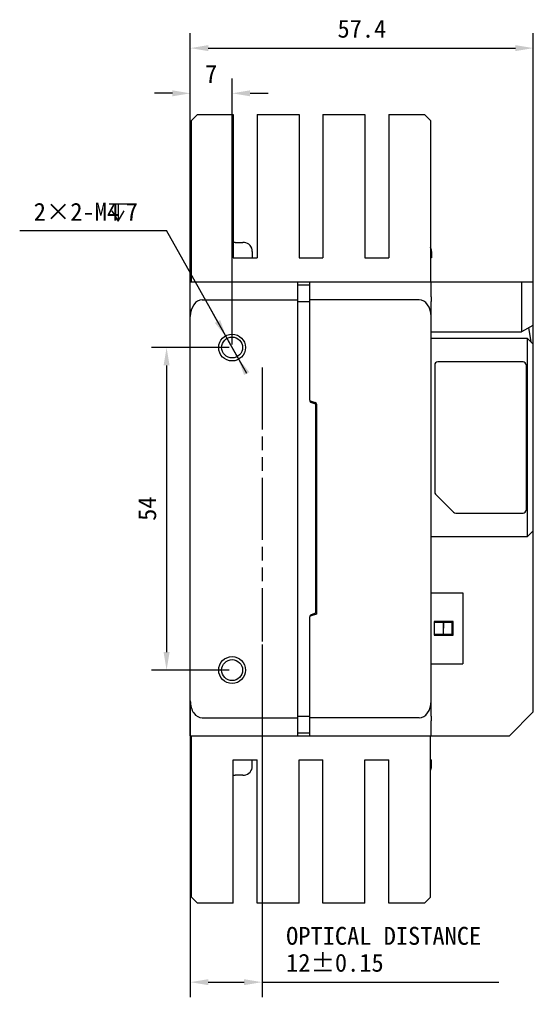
# Model space of a CAD drawing. Header units: millimetres. Extents: x 37 to 374, y 118 to 288.
# Tile 2 of 4: x 185 to 271, y 118 to 283. Entities that reach past the tile are written whole.
import ezdxf

# ---------------------------------------------------------------- set-up
doc = ezdxf.new("R2010")
doc.units = ezdxf.units.MM
doc.header["$LTSCALE"] = 23.1
doc.header["$PDMODE"] = 3
doc.header["$PDSIZE"] = 8
doc.linetypes.add('PHANTOM', pattern=[0.8, 0.45, -0.05, 0.1, -0.05, 0.1, -0.05])
doc.layers.get('0').update_dxf_attribs({"linetype": 'CONTINUOUS'})
doc.layers.get('Defpoints').update_dxf_attribs({"linetype": 'CONTINUOUS'})
for name, color, linetype in [('00_COMPONENTS', 7, 'CONTINUOUS'), ('05_ALL_CURVES', 7, 'CONTINUOUS'), ('51__DRAFT_DIMS', 7, 'CONTINUOUS')]:
    doc.layers.add(name, color=color, linetype=linetype)
doc.styles.get("Standard").update_dxf_attribs({"font": 'simfang.ttf'})
doc.dimstyles.new('DIMSTYLE_1', dxfattribs={"dimtxt": 3, "dimasz": 3, "dimexe": 2.5, "dimexo": 0.5, "dimgap": 0.75, "dimtad": 1, "dimdsep": 46, "dimtxsty": 'STANDARD', "dimblk": '_FILLED', "dimblk1": '_FILLED', "dimblk2": '_FILLED', "dimcen": 0.09, "dimclrt": 3, "dimazin": 2, "dimtp": 0.3, "dimtm": 0.3, "dimtfac": 1, "dimtofl": 0, "dimtmove": 0, "dimatfit": 3, "dimldrblk": '_FILLED', "dimfxl": 1, "dimtolj": 1, "dimarcsym": 0})
doc.dimstyles.new('DIMSTYLE_5', dxfattribs={"dimtxt": 3, "dimasz": 3, "dimexe": 2.5, "dimexo": 0.5, "dimtad": 1, "dimdsep": 46, "dimtxsty": 'STANDARD', "dimblk": '_FILLED', "dimblk1": '_FILLED', "dimblk2": '_FILLED', "dimcen": 0.09, "dimclrt": 3, "dimazin": 2, "dimtp": 0.1, "dimtm": 0.1, "dimtfac": 1, "dimtmove": 0, "dimatfit": 2, "dimldrblk": '_FILLED', "dimfxl": 1, "dimtolj": 1, "dimarcsym": 0})
doc.dimstyles.new('DIMSTYLE_6', dxfattribs={"dimtxt": 3, "dimasz": 3, "dimexe": 2.5, "dimexo": 0.5, "dimgap": 0.75, "dimtad": 1, "dimdsep": 46, "dimtxsty": 'STANDARD', "dimblk": '_FILLED', "dimblk1": '_FILLED', "dimblk2": '_FILLED', "dimcen": 0.09, "dimclrt": 3, "dimazin": 2, "dimtp": 0.2, "dimtm": 0.2, "dimtfac": 1, "dimtofl": 0, "dimtmove": 0, "dimatfit": 3, "dimldrblk": '_FILLED', "dimfxl": 1, "dimtolj": 1, "dimarcsym": 0})

# ---------------------------------------------------------------- blocks, each defined once
blk = doc.blocks.new('_FILLED')
at = {"color": 0, "linetype": 'ByBlock'}
blk.add_solid([(0, 0), (-1, 0.167), (-1, -0.167)], dxfattribs=at)
blk = doc.blocks.new('*D8')
at = {"layer": '51__DRAFT_DIMS', "color": 0, "lineweight": -2}
for p, q in [((213.79, 234.03), (213.79, 280.98)), ((271.19, 226.67), (271.19, 280.98)), ((216.79, 278.48), (268.19, 278.48))]:
    blk.add_line(p, q, dxfattribs=at)
at = {"layer": 'Defpoints', "color": 0}
for p in [(271.19, 278.48), (213.79, 233.53), (271.19, 226.17)]:
    blk.add_point(p, dxfattribs=at)
at = {"layer": '51__DRAFT_DIMS', "color": 0, "linetype": 'ByBlock', "lineweight": -2, "xscale": 3, "yscale": 3, "zscale": 3, "rotation": 180}
blk.add_blockref('_FILLED', (213.79, 278.48), dxfattribs=at)
at = {"layer": '51__DRAFT_DIMS', "color": 0, "linetype": 'ByBlock', "lineweight": -2, "xscale": 3, "yscale": 3, "zscale": 3}
blk.add_blockref('_FILLED', (271.19, 278.48), dxfattribs=at)
at = {"layer": '51__DRAFT_DIMS', "color": 251, "insert": (242.5, 283.23), "char_height": 3, "attachment_point": 2, "line_spacing_factor": 0.9}
blk.add_mtext('\\A1;57.4', dxfattribs=at)
blk = doc.blocks.new('*D9')
at = {"layer": '51__DRAFT_DIMS', "color": 0, "lineweight": -2}
for p, q in [((185.24, 247.96), (209.8, 247.96)), ((223.23, 223.99), (209.8, 247.96)), ((218.34, 232.72), (216.88, 235.34)), ((219.81, 230.1), (221.76, 226.61))]:
    blk.add_line(p, q, dxfattribs=at)
at = {"layer": 'Defpoints', "color": 0}
for p in [(219.81, 230.1), (221.76, 226.61)]:
    blk.add_point(p, dxfattribs=at)
at = {"layer": '51__DRAFT_DIMS', "color": 0, "linetype": 'ByBlock', "lineweight": -2, "xscale": 3, "yscale": 3, "zscale": 3}
for p, rotation in [((219.81, 230.1), 299.2608169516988), ((221.76, 226.61), 119.2608169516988)]:
    blk.add_blockref('_FILLED', p, dxfattribs=dict(at, rotation=rotation))
at = {"layer": '51__DRAFT_DIMS', "color": 251, "insert": (205.03, 252.58), "char_height": 3, "attachment_point": 3, "line_spacing_factor": 0.9}
blk.add_mtext('\\A1;{2×2-M4{\\fgdt; }7}', dxfattribs=at)
blk = doc.blocks.new('*D10')
at = {"layer": '51__DRAFT_DIMS', "color": 0, "lineweight": -2}
for p, q in [((220.29, 228.36), (207.32, 228.36)), ((209.82, 225.36), (209.82, 177.36)), ((220.29, 174.36), (207.32, 174.36))]:
    blk.add_line(p, q, dxfattribs=at)
at = {"layer": 'Defpoints', "color": 0}
for p in [(220.79, 228.36), (209.82, 174.36), (220.79, 174.36)]:
    blk.add_point(p, dxfattribs=at)
at = {"layer": '51__DRAFT_DIMS', "color": 0, "linetype": 'ByBlock', "lineweight": -2, "xscale": 3, "yscale": 3, "zscale": 3}
for p, rotation in [((209.82, 228.36), 90), ((209.82, 174.36), 270)]:
    blk.add_blockref('_FILLED', p, dxfattribs=dict(at, rotation=rotation))
at = {"layer": '51__DRAFT_DIMS', "color": 251, "insert": (205.07, 201.38), "char_height": 3, "attachment_point": 2, "rotation": 90, "line_spacing_factor": 0.9}
blk.add_mtext('\\A1;54', dxfattribs=at)
blk = doc.blocks.new('*D11')
at = {"layer": '51__DRAFT_DIMS', "color": 0, "lineweight": -2}
for p, q in [((225.79, 178.66), (225.79, 119.62)), ((213.79, 168.69), (213.79, 119.62)), ((216.79, 122.12), (222.79, 122.12)), ((225.79, 122.12), (265.39, 122.12))]:
    blk.add_line(p, q, dxfattribs=at)
at = {"layer": 'Defpoints', "color": 0}
for p in [(225.79, 179.16), (213.79, 169.19), (225.79, 122.12)]:
    blk.add_point(p, dxfattribs=at)
at = {"layer": '51__DRAFT_DIMS', "color": 0, "linetype": 'ByBlock', "lineweight": -2, "xscale": 3, "yscale": 3, "zscale": 3, "rotation": 180}
blk.add_blockref('_FILLED', (213.79, 122.12), dxfattribs=at)
at = {"layer": '51__DRAFT_DIMS', "color": 0, "linetype": 'ByBlock', "lineweight": -2, "xscale": 3, "yscale": 3, "zscale": 3}
blk.add_blockref('_FILLED', (225.79, 122.12), dxfattribs=at)
at = {"layer": '51__DRAFT_DIMS', "color": 251, "insert": (229.82, 131.37), "char_height": 3, "attachment_point": 1, "line_spacing_factor": 0.9}
blk.add_mtext('\\A1;OPTICAL DISTANCE\\P12%%p0.15', dxfattribs=at)
blk = doc.blocks.new('*D12')
at = {"layer": '51__DRAFT_DIMS', "color": 0, "lineweight": -2}
for p, q in [((213.79, 234.03), (213.79, 273.41)), ((220.79, 228.86), (220.79, 273.41)), ((210.79, 270.91), (207.79, 270.91)), ((223.79, 270.91), (226.79, 270.91))]:
    blk.add_line(p, q, dxfattribs=at)
at = {"layer": 'Defpoints', "color": 0}
for p in [(220.79, 270.91), (213.79, 233.53), (220.79, 228.36)]:
    blk.add_point(p, dxfattribs=at)
at = {"layer": '51__DRAFT_DIMS', "color": 0, "linetype": 'ByBlock', "lineweight": -2, "xscale": 3, "yscale": 3, "zscale": 3}
blk.add_blockref('_FILLED', (213.79, 270.91), dxfattribs=at)
at = {"layer": '51__DRAFT_DIMS', "color": 0, "linetype": 'ByBlock', "lineweight": -2, "xscale": 3, "yscale": 3, "zscale": 3, "rotation": 180}
blk.add_blockref('_FILLED', (220.79, 270.91), dxfattribs=at)
at = {"layer": '51__DRAFT_DIMS', "color": 251, "insert": (217.27, 275.66), "char_height": 3, "attachment_point": 2, "line_spacing_factor": 0.9}
blk.add_mtext('\\A1;7', dxfattribs=at)

msp = doc.modelspace()

# ---------------------------------------------------------------- linework, layer by layer
at = {"layer": '00_COMPONENTS', "color": 7}
for p, q in [((213.985, 266.357), (214.985, 267.357)), ((214.985, 267.357), (220.985, 267.357)), ((220.985, 267.357), (220.985, 243.357)), ((224.985, 267.357), (224.985, 243.357)), ((224.985, 267.357), (231.985, 267.357)), ((231.985, 267.357), (231.985, 243.357)), ((235.985, 267.357), (235.985, 243.357)), ((235.985, 267.357), (242.985, 267.357)), ((242.985, 267.357), (242.985, 243.357)), ((246.985, 267.357), (246.985, 243.357)), ((246.985, 267.357), (252.985, 267.357)), ((252.985, 267.357), (253.985, 266.357)), ((213.985, 239.357), (213.985, 266.357)), ((253.985, 266.357), (253.985, 239.357)), ((221.285, 245.939), (221.285, 245.957)), ((221.285, 245.957), (222.592, 245.957)), ((222.832, 245.939), (222.834, 245.947)), ((224.16, 244.457), (224.16, 243.357)), ((254.16, 244.457), (254.16, 243.357)), ((220.985, 243.357), (224.985, 243.357)), ((231.985, 243.357), (235.985, 243.357)), ((242.985, 243.357), (246.985, 243.357)), ((254.16, 243.357), (253.985, 243.357)), ((213.785, 163.357), (213.785, 239.357)), ((213.785, 239.357), (271.093, 239.357)), ((231.785, 163.357), (231.785, 239.357)), ((233.785, 219.531), (233.785, 239.357)), ((254.085, 236.829), (254.085, 239.357)), ((269.185, 239.357), (269.185, 230.964)), ((271.093, 239.357), (271.093, 232.066)), ((231.785, 238.857), (233.785, 238.857)), ((215.785, 236.357), (231.785, 236.357)), ((231.785, 236.057), (233.785, 236.057)), ((252.085, 236.357), (233.785, 236.357)), ((254.085, 166.658), (254.085, 236.056)), ((254.085, 230.964), (269.185, 230.964)), ((271.093, 232.066), (269.185, 230.964)), ((270.815, 229.288), (270.45, 231.695)), ((254.085, 229.917), (270.185, 229.917)), ((271.185, 228.917), (270.185, 229.917)), ((270.185, 229.917), (270.185, 196.677)), ((271.185, 167.357), (271.185, 228.917)), ((269.485, 225.947), (255.185, 225.947)), ((254.685, 225.447), (254.685, 204.164)), ((269.985, 225.447), (269.985, 201.147)), ((233.851, 219.437), (234.688, 219.133)), ((234.654, 218.932), (233.983, 219.177)), ((234.785, 219.074), (234.785, 218.744)), ((234.785, 184.052), (234.785, 218.744)), ((234.885, 218.851), (234.885, 183.736)), ((257.849, 200.793), (254.832, 203.81)), ((258.202, 200.647), (269.485, 200.647)), ((270.185, 196.677), (254.085, 196.677)), ((271.185, 197.677), (270.185, 196.677)), ((254.085, 187.307), (259.385, 187.307)), ((259.385, 187.306), (259.385, 175.414)), ((259.385, 187.306), (259.385, 187.306)), ((233.785, 163.357), (233.785, 183.266)), ((234.885, 183.736), (233.851, 183.36)), ((233.983, 183.62), (234.654, 183.865)), ((234.785, 184.052), (234.785, 183.7)), ((257.785, 182.507), (254.585, 182.507)), ((254.585, 182.507), (257.785, 182.507)), ((254.585, 182.507), (254.585, 180.207)), ((254.785, 182.507), (254.785, 182.357)), ((254.785, 182.437), (257.785, 182.437)), ((254.785, 182.357), (257.61, 182.357)), ((254.785, 182.357), (257.609, 182.357)), ((254.785, 182.357), (254.785, 182.357)), ((257.61, 180.357), (257.61, 182.357)), ((257.61, 182.157), (257.785, 182.157)), ((257.785, 180.207), (257.785, 182.507)), ((254.585, 180.207), (257.785, 180.207)), ((257.785, 180.207), (254.585, 180.207)), ((254.585, 180.207), (254.585, 180.207)), ((254.785, 180.357), (257.61, 180.357)), ((254.785, 180.357), (257.61, 180.357)), ((254.785, 180.357), (254.785, 180.207)), ((254.785, 180.207), (254.785, 180.207)), ((257.61, 181.177), (257.785, 181.177)), ((257.61, 180.577), (257.785, 180.577)), ((257.61, 180.507), (257.785, 180.507)), ((257.61, 180.357), (257.61, 180.357)), ((257.785, 180.207), (257.785, 180.207)), ((254.085, 175.407), (259.385, 175.407)), ((259.385, 175.407), (259.385, 175.414)), ((231.785, 166.657), (233.785, 166.657)), ((267.185, 163.357), (271.185, 167.357)), ((215.785, 166.357), (231.785, 166.357)), ((252.085, 166.357), (233.785, 166.357)), ((254.085, 163.357), (254.085, 165.884)), ((213.785, 163.357), (267.185, 163.357)), ((213.985, 136.357), (213.985, 163.357)), ((231.785, 163.857), (233.785, 163.857)), ((253.985, 136.357), (253.985, 163.357)), ((220.985, 159.357), (224.985, 159.357)), ((220.985, 135.357), (220.985, 159.357)), ((224.16, 158.257), (224.16, 159.357)), ((224.985, 135.357), (224.985, 159.357)), ((231.985, 159.357), (235.985, 159.357)), ((231.985, 135.357), (231.985, 159.357)), ((235.985, 135.357), (235.985, 159.357)), ((242.985, 159.357), (246.985, 159.357)), ((242.985, 135.357), (242.985, 159.357)), ((246.985, 135.357), (246.985, 159.357)), ((253.985, 159.357), (254.16, 159.357)), ((254.16, 158.257), (254.16, 159.357)), ((221.285, 156.757), (221.285, 156.775)), ((222.592, 156.757), (221.285, 156.757)), ((222.834, 156.767), (222.832, 156.775)), ((214.985, 135.357), (213.985, 136.357)), ((220.985, 135.357), (214.985, 135.357)), ((231.985, 135.357), (224.985, 135.357)), ((242.985, 135.357), (235.985, 135.357)), ((252.985, 135.357), (246.985, 135.357)), ((253.985, 136.357), (252.985, 135.357))]:
    msp.add_line(p, q, dxfattribs=at)
at = {"layer": '00_COMPONENTS', "color": 4}
for p, q in [((253.985, 244.457), (254.16, 244.457)), ((254.16, 158.257), (253.985, 158.257))]:
    msp.add_line(p, q, dxfattribs=at)
at = {"layer": '00_COMPONENTS', "color": 7}
for centre, radius in [((220.785, 228.357), 2.25), ((220.785, 228.357), 1.75), ((220.785, 174.357), 2.25), ((220.785, 174.357), 1.75)]:
    msp.add_circle(centre, radius, dxfattribs=at)
for centre, radius, start, end in [((220.855, 233.7), 12.246, 87.98534, 89.38935), ((222.593, 244.36), 1.597, 81.37715, 90.01217), ((222.66, 244.457), 1.5, 0, 83.36829), ((252.66, 244.457), 1.5, 0, 27.91022), ((255.185, 225.447), 0.5, 90, 180), ((269.485, 225.447), 0.5, 0, 90), ((233.885, 219.531), 0.1, 180, 250), ((234.085, 219.458), 0.3, 180, 250), ((234.585, 218.744), 0.2, 0, 70), ((234.585, 218.851), 0.3, 0, 70), ((255.185, 204.164), 0.5, 180, 225), ((269.485, 201.147), 0.5, 270, 360), ((258.202, 201.147), 0.5, 225, 270), ((234.085, 183.338), 0.3, 110, 180), ((233.885, 183.266), 0.1, 110, 180), ((234.585, 184.052), 0.2, 290, 360), ((222.66, 158.257), 1.5, 276.63171, 360), ((252.66, 158.257), 1.5, 332.08978, 360), ((220.854, 169.037), 12.269, 270.61213, 272.01348), ((222.593, 158.353), 1.597, 269.98847, 278.62349), ((222.592, 158.376), 1.619, 269.99967, 270.71127)]:
    msp.add_arc(centre, radius, start, end, dxfattribs=at)
for centre, start_param, end_param in [((215.785, 233.528), 0, 1.5707963), ((252.085, 233.528), -1.5707963, 0), ((215.785, 169.185), 1.5707963, 3.1415927), ((252.085, 169.185), 3.1415927, 4.712389)]:
    msp.add_ellipse(centre, major_axis=(0, 2.828), ratio=0.7071068, start_param=start_param, end_param=end_param, dxfattribs=at)
for points, knots in [([(254.085, 236.829), (254.085, 236.712), (254.084, 236.454), (254.085, 236.197), (254.085, 236.056)], [0, 0, 0, 0, 0.4540422, 1, 1, 1, 1]), ([(256.165, 182.357), (256.166, 182.274), (256.175, 181.941), (256.182, 181.607), (256.182, 181.357)], [0, 0, 0, 0, 0.247986, 1, 1, 1, 1]), ([(256.182, 181.357), (256.182, 181.44), (256.18, 181.774), (256.17, 182.107), (256.165, 182.357)], [0, 0, 0, 0, 0.2514364, 1, 1, 1, 1]), ([(256.165, 180.357), (256.166, 180.439), (256.175, 180.773), (256.182, 181.106), (256.182, 181.357)], [0, 0, 0, 0, 0.2479862, 1, 1, 1, 1]), ([(256.165, 180.357), (256.166, 180.439), (256.175, 180.773), (256.182, 181.106), (256.182, 181.357)], [0, 0, 0, 0, 0.2479863, 1, 1, 1, 1]), ([(254.085, 166.658), (254.085, 166.517), (254.084, 166.259), (254.085, 166.001), (254.085, 165.884)], [0, 0, 0, 0, 0.5459578, 1, 1, 1, 1])]:
    msp.add_open_spline(points, degree=3, knots=knots, dxfattribs=at)
at = {"layer": '05_ALL_CURVES', "color": 251, "linetype": 'PHANTOM'}
msp.add_line((225.785, 225.037), (225.785, 179.164), dxfattribs=at)
at = {"layer": '51__DRAFT_DIMS', "color": 251}
for p, q in [((200.193, 252.407), (203.208, 252.407)), ((201.701, 252.407), (201.701, 249.508))]:
    msp.add_line(p, q, dxfattribs=at)
msp.add_lwpolyline([(200.657, 251.248), (201.701, 249.508), (202.744, 251.248)], dxfattribs=at)

# ---------------------------------------------------------------- dimensions: what is measured, and where the dimension line sits
for base, p2, dimstyle, picture, middle in [((271.185, 278.484), (271.185, 226.174), 'DIMSTYLE_1', '*D8', (242.5, 278.484)), ((220.785, 270.907), (220.785, 228.357), 'DIMSTYLE_6', '*D12', (217.268, 270.907))]:
    dim = msp.add_linear_dim(base=base, p1=(213.785, 233.528), p2=p2, dimstyle=dimstyle, override={"dimclrt": 251}, dxfattribs=at)
    dim.commit()
    dim.dimension.update_dxf_attribs({"geometry": picture, "text_midpoint": middle, "dimtype": 160})
dim = msp.add_diameter_dim_2p(p1=(219.808, 230.102), p2=(221.763, 226.612), text='{2×2-M<>{\\fgdt; }7}', dimstyle='DIMSTYLE_5', override={"dimtih": 1, "dimtoh": 1, "dimpost": '<>', "dimclrt": 251}, dxfattribs=at)
dim.commit()
dim.dimension.update_dxf_attribs({"geometry": '*D9', "text_midpoint": (195.132, 247.959), "dimtype": 163})
dim = msp.add_linear_dim(base=(209.825, 174.357), p1=(220.785, 228.357), p2=(220.785, 174.357), angle=270, dimstyle='DIMSTYLE_1', override={"dimclrt": 251}, dxfattribs=at)
dim.commit()
dim.dimension.update_dxf_attribs({"geometry": '*D10', "text_midpoint": (209.825, 201.377), "dimtype": 160})
dim = msp.add_linear_dim(base=(225.785, 122.116), p1=(213.785, 169.185), p2=(225.785, 179.164), text='OPTICAL DISTANCE\\P<>%%p0.15', dimstyle='DIMSTYLE_6', override={"dimclrt": 251}, dxfattribs=at)
dim.commit()
dim.dimension.update_dxf_attribs({"geometry": '*D11', "text_midpoint": (247.232, 122.116), "dimtype": 160})

doc.saveas('drawing.dxf')
